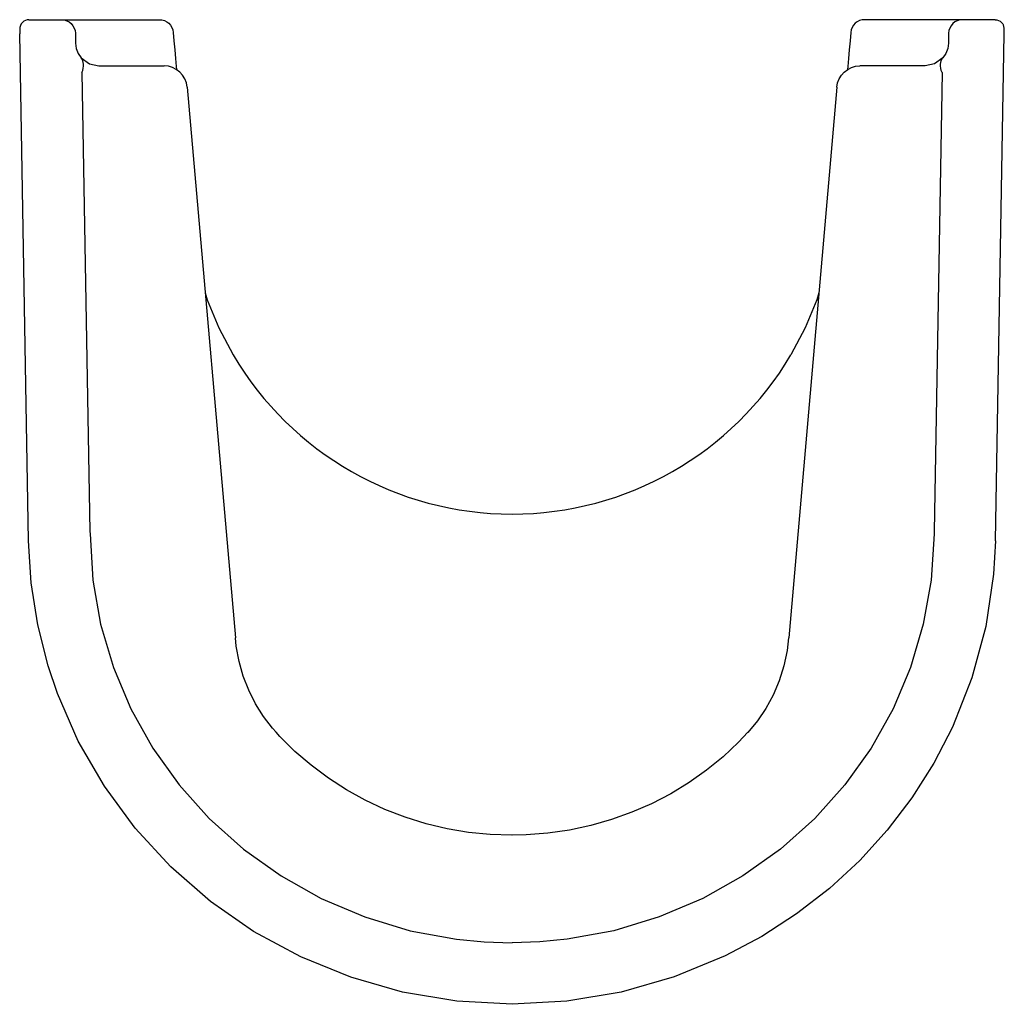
# Model space of a CAD drawing. Header units: millimetres. Extents: x 4719.008 to 4719.221, y 2590.667 to 2590.88.
import ezdxf

# ---------------------------------------------------------------- set-up
doc = ezdxf.new("R2010")
doc.units = ezdxf.units.MM
doc.layers.add('SANINDUSA', color=3, linetype='Continuous')

msp = doc.modelspace()

# ---------------------------------------------------------------- linework, layer by layer
at = {"layer": 'SANINDUSA'}
for p, q in [((4719.00993, 2590.88006), (4719.01496, 2590.88006)), ((4719.01496, 2590.88006), (4719.01696, 2590.88006)), ((4719.01696, 2590.88006), (4719.02279, 2590.88006)), ((4719.02279, 2590.88006), (4719.0308, 2590.88006)), ((4719.0308, 2590.88006), (4719.03612, 2590.88006)), ((4719.03612, 2590.88006), (4719.03813, 2590.88006)), ((4719.19794, 2590.88006), (4719.1906, 2590.88006)), ((4719.20594, 2590.88006), (4719.19794, 2590.88006)), ((4719.21177, 2590.88006), (4719.20594, 2590.88006)), ((4719.21377, 2590.88006), (4719.21177, 2590.88006)), ((4719.21881, 2590.88006), (4719.21377, 2590.88006)), ((4719.00985, 2590.76732), (4719.00794, 2590.87702)), ((4719.01996, 2590.87711), (4719.02, 2590.87497)), ((4719.04112, 2590.87732), (4719.04128, 2590.87549)), ((4719.18761, 2590.87732), (4719.18745, 2590.87549)), ((4719.20877, 2590.87711), (4719.20874, 2590.87497)), ((4719.21888, 2590.76732), (4719.2208, 2590.87702)), ((4719.02505, 2590.87006), (4719.03745, 2590.87006)), ((4719.03745, 2590.87006), (4719.03914, 2590.87006)), ((4719.19128, 2590.87006), (4719.18959, 2590.87006)), ((4719.20368, 2590.87006), (4719.19128, 2590.87006)), ((4719.02139, 2590.86864), (4719.02312, 2590.76932)), ((4719.20735, 2590.86864), (4719.20561, 2590.76932)), ((4719.04413, 2590.86549), (4719.05455, 2590.74638)), ((4719.18461, 2590.86549), (4719.17419, 2590.74638)), ((4719.02312, 2590.76932), (4719.02313, 2590.76885)), ((4719.20561, 2590.76932), (4719.20561, 2590.76885))]:
    msp.add_line(p, q, dxfattribs=at)
at = {"layer": 'SANINDUSA', "flags": 128}
for points in [[(4719.00807, 2590.87877), (4719.008, 2590.8786), (4719.00795, 2590.87834), (4719.00793, 2590.87818), (4719.00793, 2590.87812), (4719.00793, 2590.87808), (4719.00793, 2590.87801), (4719.00793, 2590.87774), (4719.00793, 2590.87742), (4719.00794, 2590.87702)], [(4719.00993, 2590.88006), (4719.00953, 2590.88002), (4719.00915, 2590.8799), (4719.00881, 2590.87971), (4719.0085, 2590.87946), (4719.00825, 2590.87915), (4719.00807, 2590.8788), (4719.00806, 2590.87877)], [(4719.01696, 2590.88006), (4719.01754, 2590.88), (4719.0181, 2590.87983), (4719.01861, 2590.87956), (4719.01906, 2590.8792), (4719.01944, 2590.87875), (4719.01972, 2590.87824), (4719.01989, 2590.87769), (4719.01996, 2590.87711)], [(4719.03813, 2590.88006), (4719.03869, 2590.88001), (4719.03922, 2590.87985), (4719.03972, 2590.8796), (4719.04016, 2590.87927), (4719.04053, 2590.87886), (4719.04082, 2590.87838), (4719.04102, 2590.87786), (4719.04112, 2590.87732)], [(4719.1906, 2590.88006), (4719.19005, 2590.88001), (4719.18951, 2590.87985), (4719.18902, 2590.8796), (4719.18858, 2590.87927), (4719.1882, 2590.87886), (4719.18791, 2590.87838), (4719.18771, 2590.87786), (4719.18761, 2590.87732)], [(4719.21177, 2590.88006), (4719.21119, 2590.88), (4719.21064, 2590.87983), (4719.21012, 2590.87956), (4719.20967, 2590.8792), (4719.2093, 2590.87875), (4719.20902, 2590.87824), (4719.20884, 2590.87769), (4719.20877, 2590.87711)], [(4719.21881, 2590.88006), (4719.2192, 2590.88002), (4719.21958, 2590.8799), (4719.21993, 2590.87971), (4719.22023, 2590.87946), (4719.22048, 2590.87915), (4719.22063, 2590.87888)], [(4719.2208, 2590.87702), (4719.2208, 2590.87731), (4719.22081, 2590.87765), (4719.22081, 2590.87792), (4719.22081, 2590.87805), (4719.22081, 2590.87814), (4719.2208, 2590.87823), (4719.22074, 2590.87858), (4719.22062, 2590.87888)], [(4719.02, 2590.87497), (4719.02015, 2590.87383), (4719.02055, 2590.87276), (4719.02119, 2590.87181)], [(4719.04128, 2590.87549), (4719.04145, 2590.87354), (4719.04162, 2590.87167), (4719.04177, 2590.86994), (4719.04183, 2590.86927)], [(4719.18745, 2590.87549), (4719.18728, 2590.87354), (4719.18712, 2590.87167), (4719.18696, 2590.86994), (4719.1869, 2590.86927)], [(4719.20874, 2590.87497), (4719.20859, 2590.87383), (4719.20818, 2590.87276), (4719.20754, 2590.87181)], [(4719.02139, 2590.86864), (4719.02155, 2590.8691), (4719.02166, 2590.86955), (4719.02172, 2590.86999), (4719.02172, 2590.87041), (4719.02167, 2590.87081), (4719.02156, 2590.87118), (4719.0214, 2590.87151), (4719.02119, 2590.87181)], [(4719.02119, 2590.87181), (4719.02299, 2590.87049), (4719.02505, 2590.87006)], [(4719.04413, 2590.86549), (4719.04396, 2590.8664), (4719.04363, 2590.86727), (4719.04314, 2590.86806), (4719.04252, 2590.86874), (4719.04178, 2590.8693), (4719.04096, 2590.86972), (4719.04007, 2590.86997), (4719.03914, 2590.87006)], [(4719.18461, 2590.86549), (4719.18477, 2590.8664), (4719.18511, 2590.86727), (4719.18559, 2590.86806), (4719.18621, 2590.86874), (4719.18695, 2590.8693), (4719.18778, 2590.86972), (4719.18867, 2590.86997), (4719.18959, 2590.87006)], [(4719.20754, 2590.87181), (4719.20574, 2590.87049), (4719.20368, 2590.87006)], [(4719.20735, 2590.86864), (4719.20718, 2590.8691), (4719.20707, 2590.86955), (4719.20702, 2590.86999), (4719.20701, 2590.87041), (4719.20707, 2590.87081), (4719.20717, 2590.87118), (4719.20733, 2590.87151), (4719.20754, 2590.87181)], [(4719.04802, 2590.82096), (4719.04849, 2590.81945), (4719.05099, 2590.8134), (4719.05409, 2590.80753)], [(4719.18071, 2590.82096), (4719.18025, 2590.81945), (4719.17775, 2590.8134), (4719.17465, 2590.80753)], [(4719.02313, 2590.76885), (4719.02373, 2590.75885), (4719.02543, 2590.74928), (4719.0282, 2590.73993), (4719.03197, 2590.73096), (4719.03674, 2590.72247), (4719.04242, 2590.71452), (4719.04892, 2590.70727), (4719.05634, 2590.70063), (4719.06445, 2590.69483), (4719.07312, 2590.68995), (4719.08253, 2590.68596), (4719.09235, 2590.683), (4719.1024, 2590.68114), (4719.10837, 2590.68057), (4719.11437, 2590.68038)], [(4719.20561, 2590.76885), (4719.205, 2590.75885), (4719.2033, 2590.74928), (4719.20054, 2590.73993), (4719.19676, 2590.73096), (4719.192, 2590.72247), (4719.18631, 2590.71452), (4719.17981, 2590.70727), (4719.1724, 2590.70063), (4719.16428, 2590.69483), (4719.15561, 2590.68995), (4719.1462, 2590.68596), (4719.13638, 2590.683), (4719.12633, 2590.68114), (4719.12036, 2590.68057), (4719.11437, 2590.68038)], [(4719.21888, 2590.76732), (4719.21849, 2590.76009), (4719.2168, 2590.74877), (4719.21381, 2590.73767), (4719.2096, 2590.72701), (4719.20555, 2590.7192), (4719.20081, 2590.71174), (4719.19546, 2590.70471), (4719.18954, 2590.69819), (4719.18298, 2590.69213), (4719.17589, 2590.68662), (4719.16836, 2590.68174), (4719.16047, 2590.67753), (4719.14946, 2590.673), (4719.13797, 2590.66971), (4719.12622, 2590.66773), (4719.11437, 2590.66707), (4719.10247, 2590.66774), (4719.09072, 2590.66972), (4719.07954, 2590.67291), (4719.06873, 2590.67731), (4719.05851, 2590.68285), (4719.04918, 2590.68934), (4719.04058, 2590.69683), (4719.03288, 2590.70518), (4719.02623, 2590.71424), (4719.0206, 2590.724), (4719.0161, 2590.73429), (4719.01408, 2590.74031), (4719.01185, 2590.74916), (4719.01043, 2590.75821), (4719.00985, 2590.76732)], [(4719.06337, 2590.72591), (4719.06256, 2590.72678), (4719.06062, 2590.72932), (4719.0589, 2590.73206), (4719.05744, 2590.73499), (4719.05626, 2590.73806), (4719.05536, 2590.74124), (4719.05475, 2590.74455), (4719.05455, 2590.74638)], [(4719.17415, 2590.74631), (4719.17385, 2590.74364), (4719.17314, 2590.7403), (4719.17213, 2590.73707), (4719.17083, 2590.73398), (4719.16927, 2590.73109), (4719.16744, 2590.72838), (4719.16538, 2590.72589)], [(4719.11436, 2590.70363), (4719.1143, 2590.70363), (4719.10964, 2590.70379), (4719.10499, 2590.70426), (4719.10036, 2590.70504), (4719.09579, 2590.70614), (4719.09129, 2590.70754), (4719.08689, 2590.70924), (4719.08262, 2590.71124), (4719.07855, 2590.71349), (4719.07466, 2590.716), (4719.07095, 2590.71877), (4719.06744, 2590.72179), (4719.06415, 2590.72503), (4719.06338, 2590.72591)], [(4719.16536, 2590.72592), (4719.16336, 2590.72377), (4719.16, 2590.72063), (4719.15642, 2590.71771), (4719.15264, 2590.71503), (4719.14868, 2590.71261), (4719.14456, 2590.71047), (4719.14031, 2590.70861), (4719.1359, 2590.70702), (4719.13139, 2590.70573), (4719.12679, 2590.70474), (4719.12214, 2590.70406), (4719.11746, 2590.7037), (4719.11437, 2590.70367)]]:
    msp.add_lwpolyline(points, dxfattribs=at)
at = {"layer": 'SANINDUSA'}
msp.add_arc((4719.11437, 2590.84311), 0.07, 210.5522, 329.4478, dxfattribs=at)

doc.saveas('drawing.dxf')
